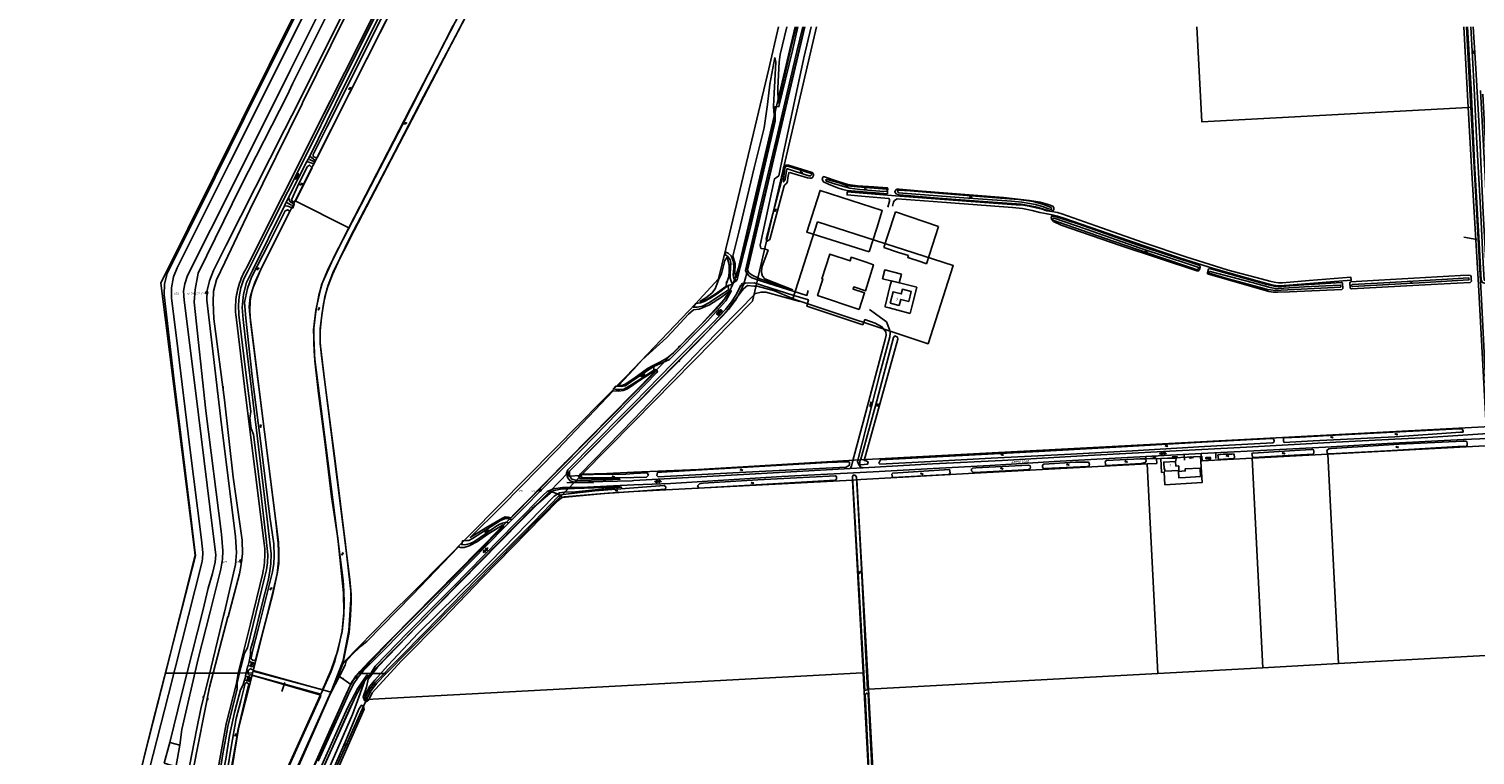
# Model space of a CAD drawing. Header units: metres. Extents: x 51973 to 58000, y 375000 to 380663.
# Tile 24 of 56: x 55439 to 56781, y 376325 to 376998. Entities that reach past the tile are written whole.
import ezdxf
from ezdxf.enums import TextEntityAlignment as Align

# ---------------------------------------------------------------- set-up
doc = ezdxf.new("R2010")
doc.units = ezdxf.units.M
doc.header["$LTSCALE"] = 0.1
doc.layers.get('0').update_dxf_attribs({"linetype": 'CONTINUOUS'})
doc.layers.add('B-WA-OG-TOPOGRAFIE-G', color=253, linetype='CONTINUOUS')
doc.styles.add('ISOCP', font='ISOCP.shx', dxfattribs={"height": 1.8})

# ---------------------------------------------------------------- blocks, each defined once
blk = doc.blocks.new('M01')
at = {"color": 0}
for radius in [1.05, 0.625]:
    blk.add_circle((0, 0), radius, dxfattribs=at)
blk = doc.blocks.new('BIJPIJL')
at = {"color": 0}
blk.add_line((0, 0), (1, 0), dxfattribs=at)
blk = doc.blocks.new('S022')
at = {"color": 0}
for p, q in [((0, 1.2), (0.3, 1.2)), ((0.3, -2.3), (0.3, 2.3)), ((0.3, 2.1), (1.5, 2.1)), ((0.3, 0), (1.5, 0)), ((1.5, -2.3), (1.5, 2.3)), ((1.5, 1.1), (1.8, 1.1)), ((0, -1.1), (0.3, -1.1)), ((0.3, -2.1), (1.5, -2.1)), ((1.5, -1), (1.8, -1))]:
    blk.add_line(p, q, dxfattribs=at)
blk = doc.blocks.new('S016')
at = {"color": 0, "linetype": 'Continuous'}
for points in [[(0, -0.4), (2.6, 1.1)], [(2.6, -1.2), (0, 0.4)], [(5.1, -1.2), (1.1, 1.1)], [(1.1, -1.2), (5.1, 1.1)], [(6.2, -0.4), (3.5, 1.1)], [(3.5, -1.2), (6.2, 0.4)]]:
    blk.add_lwpolyline(points, dxfattribs=at)
blk = doc.blocks.new('S012')
at = {"color": 0}
for p, q in [((1.2, 2), (0, 0)), ((1.2, -2), (0, 0)), ((1.4, 0), (0.2, 2)), ((1.4, 0), (0.2, -2))]:
    blk.add_line(p, q, dxfattribs=at)
blk = doc.blocks.new('S026')
at = {"color": 0}
for p, q in [((0, 0), (4.4, 0)), ((0.2, 0.5), (0.2, 0)), ((1.2, 0), (1.2, -0.5)), ((2.2, 0.5), (2.2, 0)), ((3.2, 0), (3.2, -0.5)), ((4.2, 0.5), (4.2, 0))]:
    blk.add_line(p, q, dxfattribs=at)
blk = doc.blocks.new('S014')
at = {"color": 0}
for p, q in [((0, -0.8), (4.2, 1.7)), ((0, 0.6), (1.8, 1.7)), ((5.1, -1.5), (0, 1.4)), ((2.6, -1.5), (0, 0)), ((1.1, -1.5), (6.1, 1.4)), ((6.1, -0.8), (1.9, 1.7)), ((3.5, -1.5), (6.1, 0)), ((6.1, 0.7), (4.4, 1.7))]:
    blk.add_line(p, q, dxfattribs=at)
blk = doc.blocks.new('S05')
at = {"color": 0}
for p, q in [((0.1, 0.3), (0.4, 0.6)), ((0.1, -0.2), (0.4, 0.1)), ((0.4, 0.6), (0.7, 0.7)), ((0.4, 0.1), (0.7, 0.2)), ((0.7, 0.7), (1, 0.6)), ((0.7, 0.2), (1, 0.1)), ((1, 0.6), (1.3, 0.4)), ((1, 0.1), (1.4, -0.1)), ((1.3, 0.4), (1.7, 0.1)), ((1.7, 0.1), (2, 0)), ((2, 0), (2.3, 0.2)), ((2.3, 0.2), (2.6, 0.4)), ((1.4, -0.1), (1.7, -0.4)), ((1.7, -0.4), (2, -0.5)), ((2, -0.5), (2.3, -0.3)), ((2.3, -0.3), (2.6, -0.1))]:
    blk.add_line(p, q, dxfattribs=at)
blk = doc.blocks.new('S04')
at = {"color": 0}
for p, q in [((0, 0.5), (0.5, 0.5)), ((0, 0.3), (1, 0.3)), ((0, 0), (0.5, 0)), ((0, -0.3), (1, -0.3)), ((0, -0.5), (0.5, -0.5))]:
    blk.add_line(p, q, dxfattribs=at)

msp = doc.modelspace()

# ---------------------------------------------------------------- linework, layer by layer
at = {"layer": 'B-WA-OG-TOPOGRAFIE-G'}
for points in [[(55857.26, 377806.26), (55857.01, 377800.25), (55857.18, 377792.02), (55823.65, 377220.25), (55736.97, 377115.7), (55561.04, 376762.3), (55593.05, 376510.05), (55565.399, 376400.738)], [(55685.88, 376838.48), (55802.88, 377071.08), (55808.31, 377079.43), (55814.8, 377087.71), (55874.76, 377155.9), (55882.13, 377164.51), (55886.114, 377169.962)], [(55952.295, 377147.942), (55918.89, 377110.21), (55908.99, 377098.33), (55873.8, 377059.11), (55867.38, 377051.31), (55860.6, 377041.41), (55797.68, 376920.72), (55740.66, 376811.08), (55721.39, 376773.21), (55716.45, 376760.22), (55713.43, 376749.46), (55710.72, 376735.02), (55709.02, 376720.24), (55709.13, 376706.97), (55710.11, 376694.89), (55736.55, 376487.49), (55737.4, 376477.35), (55737.69, 376466.81), (55737.24, 376454.23), (55735.92, 376438.23), (55730.03, 376409.26)], [(55735.63, 376813.56), (55792.42, 376923.79), (55855.03, 377044.51), (55862.33, 377054.99), (55868.96, 377062.99), (55904, 377102.62), (55914.52, 377113.86), (55951.189, 377155.145)], [(56000, 377137.342), (55953.347, 377148.63), (55879.01, 377065.127), (55867.271, 377050.984), (55858.738, 377037.502), (55837.009, 376995.807)], [(55640.712, 376776.533), (55674.474, 376843.495), (55718.639, 376931.559), (55772.007, 377037.636), (55787.876, 377070.379), (55790.002, 377074.345), (55792.291, 377078.22)], [(55662.365, 376495.506), (55663.179, 376502.035), (55663.593, 376511.178), (55659.84, 376543.506), (55649.952, 376626.046), (55639.311, 376712.109), (55637.425, 376728.464), (55636.619, 376739.684), (55637.768, 376751.986), (55640.796, 376762.728), (55646.284, 376773.851), (55676.044, 376833.946), (55679.611, 376841.695), (55696.759, 376875), (55699.265, 376879.908), (55731.346, 376944.807), (55759.283, 377000.867), (55785.213, 377052.771)], [(55746.69, 376969.552), (55786.291, 377049.279), (55789.442, 377050.65), (55791.742, 377048.729), (55764.391, 376994.145), (55726.87, 376920.084), (55706.66, 376879.024), (55705.23, 376878.361), (55702.631, 376879.549), (55702.586, 376881.388), (55715.157, 376906.985), (55746.69, 376969.552)], [(55699.511, 377037.03), (55652.57, 376943.545), (55598.093, 376832.915), (55567.031, 376771.08), (55564.643, 376761.618), (55564.18, 376751.488), (55573.423, 376671.615), (55587.961, 376553.331), (55593.189, 376509.326)], [(55611.473, 376503.671), (55612.155, 376510.332), (55609.478, 376532.218), (55593.399, 376662.795), (55582.926, 376746.603), (55582.233, 376754.713), (55583.425, 376761.574), (55585.972, 376769.474), (55628.747, 376854.596), (55681.367, 376960.147), (55719.834, 377037.036)], [(55732.9, 377046.164), (55683.616, 376947.529), (55678.535, 376936.272), (55635.491, 376851.994), (55595.872, 376771.445), (55592.93, 376756.332), (55591.951, 376744.618), (55602.883, 376643.875), (55617.414, 376529.388), (55618.749, 376514.17), (55618.477, 376506.194), (55616.895, 376497.082)], [(55630.546, 376501.489), (55631.281, 376512.425), (55630.427, 376527.146), (55616.836, 376636.181), (55603.958, 376746.566), (55604.011, 376755.331), (55606.404, 376764.327), (55610.136, 376773.991), (55621.738, 376797.427), (55675.975, 376904.304), (55689.382, 376931.092), (55742.56, 377037.341)], [(55745.294, 377035.974), (55692.637, 376929.377), (55692.23, 376928.553), (55643.697, 376830.252), (55620.497, 376781.426), (55612.843, 376765.377), (55610.03, 376754.781), (55609.842, 376744.625), (55610.375, 376729.273), (55620.117, 376654.173), (55628.215, 376582.25), (55636.728, 376523.92), (55636.815, 376511.274), (55635.459, 376499.464), (55634.077, 376492.811)], [(55776.522, 377043.633), (55759.794, 377009.168), (55724.693, 376938.952), (55694.651, 376878.338), (55662.926, 376815.226), (55641.646, 376772.708), (55638.102, 376766.089), (55635.454, 376757.774), (55633.778, 376749.541), (55633.24, 376742.1), (55633.44, 376732.83), (55639.468, 376684.203), (55644.642, 376643.097), (55643.799, 376637.041), (55644.845, 376627.45), (55647.003, 376621.861), (55653.658, 376570.685), (55659.049, 376524.998), (55660.462, 376510.468), (55660.127, 376502.881), (55659.198, 376496.386)], [(55712.69, 376919.469), (55746.65, 376987.488), (55774.964, 377044.147)], [(55703.235, 377029.756), (55624.496, 376872.701), (55576.382, 376776.449), (55572.926, 376767.937), (55570.921, 376757.798), (55570.99, 376748.61), (55576.847, 376701.381), (55587.846, 376612.233), (55598.759, 376524.395), (55600.025, 376512.458), (55599.921, 376506.789), (55599.351, 376503.044)], [(55730.678, 376475.053), (55725.382, 376525.763), (55719.521, 376564.086), (55713.507, 376612.931), (55707.576, 376659.998), (55704.031, 376690.29), (55702.858, 376719.033), (55704.875, 376737.215), (55710.391, 376760.535), (55722.199, 376787.503), (55742.843, 376826.764), (55785.964, 376910.32), (55832.336, 377001.206)], [(55837.009, 376995.807), (55805.011, 376935.203), (55768.996, 376866.003), (55736.978, 376804.746), (55727.134, 376785.008), (55720.358, 376770.13), (55715.26, 376756.636), (55712.001, 376742.999), (55710.332, 376730.014), (55709.004, 376718.377), (55709.076, 376706.259), (55713.673, 376668.086), (55723.177, 376594.683), (55732.588, 376519.938), (55737.613, 376473.795)], [(56000, 376633.729), (56110.01, 376745.58), (56169.423, 377000)], [(56000, 376648.188), (56082.61, 376732.02), (56087.87, 376737.85), (56094.42, 376746.5), (56097.46, 376751.79), (56100.28, 376757.43), (56101.77, 376760.69), (56103.91, 376768.02), (56107.12, 376780.77), (56158.845, 377000)], [(56000, 376660.659), (56076.37, 376738.16), (56081.64, 376744), (56087.79, 376753.02), (56090.62, 376758.53), (56093.04, 376764.53), (56095.14, 376770.09), (56097.02, 376776.42), (56098.6, 376782.78), (56149.85, 377000)], [(56078.581, 376766.319), (56088.871, 376807.804), (56125.441, 376961.043), (56134.33, 377000)], [(56147.419, 376756.16), (56116.98, 376766.257), (56109.944, 376769.615), (56106.793, 376771.813), (56105.237, 376775.051), (56126.775, 376866.507), (56158.312, 377000)], [(56142.104, 377000), (56135.697, 376974.176)], [(56150.574, 377000), (56145.815, 376979.802)], [(56152.286, 377000), (56147.172, 376977.92)], [(56151.361, 376977.007), (56156.79, 377000)], [(56157.661, 376971.155), (56164.422, 377000)], [(56522.263, 377000), (56527.13, 376911.675), (56774.236, 376925.164)], [(56770.169, 377000), (56774.236, 376925.164)], [(56772.472, 377000), (56775.28, 376946.97), (56776.516, 376925.288)], [(56776.81, 376941.958), (56773.451, 377000)], [(56785.778, 376874.404), (56788.006, 376827.798), (56791.455, 376765.825), (56791.02, 376764.882), (56789.582, 376764.871), (56789.082, 376765.144), (56788.136, 376780.788), (56785.597, 376831.872), (56781.843, 376897.658), (56779.68, 376942.993), (56776.546, 376999.714), (56776.53, 377000)], [(56778.958, 377000), (56781.202, 376961.256), (56785.155, 376891.102), (56785.778, 376874.404)], [(56147.172, 376977.92), (56134.617, 376925.861), (56131.15, 376925.724), (56131.219, 376912.342), (56108.369, 376814.105), (56095.592, 376764.829), (56093.084, 376763.262), (56091.641, 376761.313), (56087.709, 376760.053), (56087.994, 376756.176), (56089.633, 376755.684), (56090.468, 376754.77), (56085.457, 376745.707), (56068.066, 376726.678), (56033.019, 376691.573), (56018.598, 376684.919), (56018.442, 376681.659), (56020.687, 376682.144), (56021.882, 376680.308), (56021.468, 376679.376), (56000, 376657.437)], [(56091.938, 376787.267), (56097.579, 376809.554), (56111.587, 376869.15), (56120.868, 376906.084), (56124.153, 376927.99), (56126.09, 376946.635), (56130.968, 376971.497)], [(56130.968, 376971.497), (56131.813, 376967.013), (56130.119, 376938.397), (56129.707, 376925.875), (56130.483, 376914.604), (56129.318, 376908.74), (56114.292, 376844.269), (56096.979, 376774.73), (56095.824, 376771.125), (56094.675, 376767.34), (56093.773, 376771.356), (56093.928, 376780.362), (56091.938, 376787.267)], [(56161.823, 376755.464), (56160.443, 376750.815), (56118.611, 376764.131), (56109.664, 376767.061), (56106.813, 376768.877), (56104.456, 376771.801), (56103.73, 376774.093), (56116.955, 376831.671), (56132.398, 376896.327), (56151.361, 376977.007)], [(56157.661, 376971.155), (56138.644, 376881.492), (56134.72, 376861.792), (56132.352, 376860.322), (56130.703, 376859.025), (56117.216, 376797.596), (56118.016, 376794.503), (56121.169, 376794.051), (56124.632, 376792.677), (56118.665, 376777.064), (56118.454, 376772.04), (56119.323, 376768.776), (56121.48, 376766.259), (56147.419, 376756.16)], [(56145.815, 376979.802), (56140.326, 376956.831), (56134.017, 376929.362), (56133.525, 376943.148), (56134.941, 376967.538), (56135.697, 376974.176)], [(56776.81, 376941.958), (56780.201, 376873.534), (56783.717, 376810.558), (56786.137, 376765.006), (56787.464, 376762.832), (56789.413, 376762.217), (56792.82, 376762.581), (56794.198, 376763.433), (56794.458, 376765.31), (56793.048, 376791.672), (56789.925, 376860.97), (56785.628, 376940.767)], [(56277.283, 376594.589), (56341.827, 376597.851), (56421.571, 376602.295), (56491.541, 376606.043), (56568.629, 376610.194), (56651.511, 376614.69), (56736.779, 376619.237), (56797.024, 376623.023), (56800.095, 376623.849), (56801.84, 376625.373), (56803.148, 376627.636), (56803.892, 376630.057), (56804.07, 376633.955), (56803.276, 376650.328), (56799.947, 376712.714), (56795.907, 376787.25), (56792.489, 376849.552), (56787.748, 376937.574)], [(56774.236, 376925.164), (56776.516, 376925.288)], [(56774.236, 376925.164), (56777.536, 376864.466), (56783.686, 376760.662), (56790.841, 376629.237)], [(56776.516, 376925.288), (56786.66, 376747.29), (56792.55, 376629.33)], [(55699.265, 376879.908), (55704.51, 376876.018), (55703.147, 376872.738), (55696.759, 376875)], [(55689.482, 376855.19), (55697.231, 376870.366), (55699.084, 376871.739), (55701.565, 376869.055), (55686.306, 376839.078), (55684.68, 376837.588), (55683.206, 376838.005), (55682.34, 376839.529), (55689.482, 376855.19)], [(56146.669, 376864.318), (56161.289, 376859.849), (56163.442, 376859.511), (56164.658, 376859.617), (56165.819, 376860.165), (56166.71, 376862.095), (56166.714, 376863.255), (56165.56, 376864.916), (56147.629, 376870.445), (56143.547, 376871.73), (56141.337, 376871.737), (56140.064, 376870.913), (56138.955, 376869.647), (56138.504, 376866.942), (56137.657, 376861.533), (56137.15, 376857.16)], [(56142.576, 376868.339), (56162.546, 376861.588), (56163.982, 376861.583), (56165.035, 376862.628), (56165.038, 376863.457), (56164.598, 376863.9), (56143.027, 376870.768), (56141.37, 376870.773), (56140.705, 376870.223), (56140.092, 376868.513), (56138.898, 376858.687), (56139.055, 376856.146), (56140.499, 376858.46), (56142.134, 376868.065), (56142.576, 376868.339)], [(56146.669, 376864.318), (56144.793, 376864.766), (56143.798, 376864.659), (56143.064, 376860.023), (56142.667, 376856.876), (56141.942, 376855.001), (56140.557, 376853.625), (56139.371, 376852.593)], [(56235.54, 376847.443), (56235.815, 376849.764), (56235.155, 376850.706), (56222.828, 376851.41), (56207.461, 376852.344), (56198.619, 376853.644), (56189.727, 376856.548), (56176.086, 376861.071), (56175.255, 376860.52), (56174.861, 376858.365), (56175.959, 376856.15), (56180.652, 376853.924), (56188.934, 376850.745), (56194.07, 376848.904), (56197.857, 376848.277)], [(56137.15, 376857.16), (56122.867, 376803.029), (56123.64, 376801.25), (56126.143, 376802.731), (56139.371, 376852.593)], [(56167.581, 376831.845), (56172.801, 376848.179), (56230.602, 376829.686), (56225.382, 376813.352)], [(56185.387, 376854.66), (56178.711, 376856.672), (56178.217, 376857.557), (56178.496, 376858.44), (56179.546, 376858.436), (56190.415, 376855.195), (56195.379, 376853.301), (56198.082, 376852.463), (56207.634, 376851.491), (56234.413, 376849.464), (56235.185, 376849.019), (56235.183, 376848.19), (56234.793, 376847.417), (56231.862, 376847.15), (56209.754, 376849.157), (56200.469, 376850.182), (56193.509, 376852.25), (56185.387, 376854.66)], [(56197.857, 376848.277), (56235.394, 376845.178), (56235.54, 376847.443)], [(56235.567, 376832.563), (56237.187, 376838.189), (56237.188, 376839.86), (56236.743, 376840.752), (56214.572, 376842.608), (56197.916, 376844.069), (56198.085, 376847.021), (56242.929, 376843.198), (56317.074, 376837.681), (56354.887, 376834.932)], [(56372.724, 376832.832), (56359.328, 376835.309), (56324.114, 376838.065), (56282.459, 376841.138), (56246.314, 376844.004), (56243.814, 376844.672), (56242.33, 376846.597), (56243.072, 376848.688), (56244.221, 376849.392), (56246.163, 376849.279), (56263.408, 376847.867)], [(56249.66, 376845.766), (56245.847, 376846.11), (56245.019, 376846.665), (56244.969, 376848.158), (56245.523, 376848.543), (56256.356, 376847.679), (56297.424, 376844.339), (56344.186, 376840.815), (56357.119, 376839.723), (56370.548, 376837.91), (56380.27, 376835.003), (56387.116, 376832.217), (56387.556, 376831.275), (56387.442, 376830.391), (56383.963, 376831.508), (56380.042, 376833.124), (56372.806, 376835.083), (56367.225, 376836.096), (56359.986, 376837.225), (56350.424, 376838.086), (56328.204, 376839.65), (56302.004, 376841.67), (56249.66, 376845.766)], [(56263.408, 376847.867), (56342.968, 376841.501), (56367.184, 376838.98)], [(55646.761, 376402.596), (55665.44, 376477.01), (55669.35, 376494.14), (55670.56, 376502.28), (55670.79, 376513.1), (55670.21, 376522.11), (55644.42, 376726.8), (55643.74, 376736.16), (55643.93, 376745.89), (55645.51, 376754.37), (55648.32, 376762.76), (55653.3, 376773.61), (55685.88, 376838.48)], [(55679.611, 376841.695), (55680.777, 376838.01), (55684.903, 376835.399), (55683.506, 376831.79), (55678.945, 376833.574), (55676.044, 376833.946)], [(55685.88, 376838.48), (55735.63, 376813.56)], [(56354.887, 376834.932), (56361.738, 376834.481), (56366.768, 376833.595), (56373.339, 376832.087), (56378.797, 376830.73), (56383.265, 376829.383), (56387.987, 376828.594), (56393.066, 376827.648), (56397.178, 376826.602), (56433.891, 376813.502), (56472.766, 376799.888), (56513.145, 376786.319), (56538.71, 376778.277), (56551.353, 376774.367), (56582.088, 376766.114), (56590.007, 376764.159), (56594.301, 376763.179), (56598.319, 376762.648), (56601.839, 376762.679), (56626.766, 376764.627), (56665.331, 376767.653), (56665.646, 376764.857), (56611.936, 376760.709), (56603.383, 376759.931), (56598.244, 376759.856), (56593.332, 376760.393), (56582.849, 376763.092), (56537.802, 376775.697), (56506.424, 376785.805), (56448.079, 376805.435), (56399.012, 376822.632), (56392.997, 376824.475), (56388.262, 376825.537), (56383.416, 376826.432), (56376.62, 376827.775), (56369.547, 376829.563), (56360.802, 376831.352), (56351.499, 376832.306), (56277.911, 376837.99), (56244.486, 376840.3), (56242.034, 376838.798), (56241.03, 376837.406), (56240.025, 376833.674)], [(56367.184, 376838.98), (56376.968, 376837.4), (56384.61, 376835.007), (56388.686, 376833.608), (56389.622, 376832.176), (56389.62, 376830.454), (56389.118, 376829.451), (56387.658, 376829.057), (56383.146, 376830.008), (56376.17, 376832.203), (56372.724, 376832.832)], [(55667.499, 376543.838), (55657.937, 376619.349), (55648.949, 376691.209), (55643.593, 376733.277), (55643.133, 376740.429), (55644.075, 376749.105), (55646.943, 376758.35), (55654.602, 376776.565), (55680.929, 376828.595), (55678.895, 376830.302), (55676.535, 376829.201), (55661.183, 376798.45), (55645.346, 376767.84), (55641.496, 376757.345), (55638.717, 376744.408), (55639.928, 376729.72), (55645.963, 376675.668), (55653.693, 376616.173), (55662.307, 376545.538), (55666.002, 376520.54), (55666.431, 376509.575), (55665.972, 376502.247), (55664.629, 376494.725)], [(56218.272, 376791.128), (56160.478, 376809.621), (56167.581, 376831.845)], [(56242.893, 376828.247), (56235.534, 376805.682), (56232.078, 376795.147)], [(56282.732, 376814.696), (56242.893, 376828.247)], [(56525.142, 376778.656), (56468.04, 376797.41), (56412.868, 376817.025), (56390.125, 376824.267), (56387.831, 376824.411), (56387.106, 376822.984), (56387.423, 376821.404), (56389.518, 376819.368), (56396.685, 376815.92), (56452.109, 376796.683), (56523.295, 376773.409)], [(56515.811, 376779.374), (56523.225, 376777.199), (56524.004, 376776.747), (56524.053, 376775.741), (56523.489, 376774.963), (56522.759, 376774.521), (56518.358, 376776.116), (56487.036, 376786.617), (56436.744, 376803.926), (56395.14, 376818.387), (56388.902, 376820.62), (56388.791, 376821.512), (56389.015, 376822.347), (56390.185, 376822.514), (56419.703, 376812.184), (56469.94, 376794.541), (56515.811, 376779.374)], [(55711.405, 376385.172), (55718.83, 376401.64), (55722.58, 376411.68), (55729.29, 376439.07), (55730.88, 376454.29), (55731.24, 376465.99), (55731.05, 376476.96), (55730.25, 376486.56), (55703.89, 376694.06), (55703.05, 376706.59), (55703.25, 376720.62), (55704.85, 376736), (55707.79, 376751.06), (55710.96, 376762.02), (55716.49, 376775.59), (55735.63, 376813.56)], [(56170.528, 376819.148), (56296.469, 376778.526), (56273.102, 376706.079), (56147.505, 376747.769), (56170.528, 376819.148)], [(56225.382, 376813.352), (56218.272, 376791.128)], [(56271.535, 376780.291), (56282.732, 376814.696)], [(56232.078, 376795.147), (56245.468, 376790.786), (56254.737, 376787.761)], [(56086.736, 376786.194), (56088.629, 376779.221), (56088.394, 376773.224), (56088.235, 376768.414), (56086.326, 376762.846), (56085.458, 376758.982), (56075.609, 376752.146), (56067.966, 376747.48), (56064.367, 376745.688), (56061.298, 376745.285), (56066.86, 376748.764), (56072.29, 376752.913), (56075.377, 376756.915), (56079.316, 376766.851), (56081.32, 376770.907), (56084.554, 376783.161), (56086.736, 376786.194)], [(56095.592, 376764.829), (56092.959, 376766.15), (56092.23, 376769.991), (56092.781, 376776.191), (56092.583, 376782.044), (56090.34, 376787.683), (56087.558, 376790.141), (56085.307, 376790.808), (56084.489, 376788.718), (56086.941, 376787.3), (56089.339, 376783.842), (56089.966, 376780.383), (56089.781, 376776.713), (56089.316, 376770.429), (56089.538, 376766.828), (56090.336, 376764.084), (56091.641, 376761.313)], [(56209.1, 376737.86), (56214.18, 376753.16), (56203.481, 376756.69), (56204.263, 376758.704), (56214.912, 376755.104), (56222.342, 376779.309), (56215.73, 376781.62), (56201.806, 376786.176), (56200.809, 376782.896), (56181.86, 376789.13), (56174.49, 376766.28), (56175.42, 376765.98), (56170.48, 376750.68), (56209.1, 376737.86)], [(56254.737, 376787.761), (56254.148, 376785.974), (56266.626, 376781.886)], [(56266.626, 376781.886), (56271.535, 376780.291)], [(55640.712, 376776.533), (55639.602, 376774.591), (55638.552, 376772.616), (55637.563, 376770.61), (55636.635, 376768.575), (55635.77, 376766.512), (55634.968, 376764.424), (55634.23, 376762.313), (55633.557, 376760.18), (55632.95, 376758.027), (55632.408, 376755.857), (55631.933, 376753.672), (55631.524, 376751.473), (55631.183, 376749.262)], [(56000, 376683.07), (56057.215, 376743.144), (56078.581, 376766.319)], [(56248.47, 376770.602), (56246.36, 376762.43), (56230.82, 376766.31), (56232.92, 376774.47), (56248.47, 376770.602)], [(56525.142, 376778.656), (56525.515, 376777.127), (56525.28, 376775.565), (56524.546, 376774.397), (56523.295, 376773.409)], [(56532.346, 376770.728), (56532.237, 376771.829), (56533.211, 376775.286), (56534.102, 376775.852)], [(56532.346, 376770.728), (56589.177, 376754.636), (56593.606, 376753.977), (56597.673, 376753.834), (56608.455, 376754.239), (56656.926, 376756.385)], [(56649.783, 376758.213), (56655.594, 376758.507), (56656.044, 376758.895), (56655.996, 376760.012), (56655.552, 376760.462), (56622.192, 376758.741), (56598.328, 376757.177), (56594.978, 376757.424), (56590.403, 376758.126), (56573.677, 376762.712), (56534.871, 376773.095), (56534.2, 376772.988), (56533.746, 376772.042), (56533.854, 376771.483), (56551.469, 376766.276), (56584.811, 376757.272), (56587.933, 376756.468), (56590.834, 376755.889), (56595.412, 376755.466), (56600.663, 376755.597), (56649.783, 376758.213)], [(56656.784, 376762.896), (56616.895, 376760.476), (56601.033, 376759.048), (56597.735, 376759.044), (56594.095, 376759.378), (56587.226, 376760.98), (56534.102, 376775.852)], [(56767.194, 376769.478), (56691.2, 376764.983), (56665.118, 376763.401)], [(56665.805, 376756.814), (56739.931, 376760.872), (56775.905, 376762.74), (56777.246, 376763.94), (56777.05, 376765.538), (56777.016, 376768.421), (56776.184, 376769.428), (56774.455, 376769.65), (56767.194, 376769.478)], [(56754.911, 376766.078), (56774.358, 376767.17), (56774.859, 376766.943), (56775.074, 376765.657), (56774.512, 376765.158), (56734.277, 376762.982), (56666.771, 376759.099), (56665.88, 376759.608), (56665.886, 376760.446), (56666.392, 376760.945), (56701.486, 376762.877), (56754.911, 376766.078)], [(56000, 376651.105), (56035.938, 376687.642), (56073.472, 376725.427), (56085.169, 376737.9), (56090.772, 376744.815), (56094.644, 376751.198), (56097.579, 376756.346), (56099.079, 376759.594), (56103.367, 376762.302), (56111.84, 376762.438), (56148.43, 376750.795), (56162.049, 376746.702), (56160.571, 376740.903), (56212.606, 376723.664)], [(56000, 376647.862), (56058.12, 376706.458), (56087.057, 376737.094), (56098.487, 376752.703), (56101.645, 376757.075), (56105.583, 376760.08), (56111.379, 376759.519), (56114.489, 376759.415), (56130.467, 376755.084), (56154.168, 376745.341)], [(56088.797, 376754.722), (56088.865, 376753.148), (56086.948, 376750.761), (56062.645, 376723.973), (56036.838, 376697.478), (56030.784, 376692.674), (56024.046, 376688.851), (56017.967, 376685.905), (56012.768, 376683.054), (56000, 376673.954)], [(56154.168, 376745.341), (56122.66, 376753.899), (56118.074, 376754.007), (56113.054, 376752.78), (56064.105, 376702.985), (56000, 376636.279)], [(56035.214, 376716.765), (56050.714, 376733.397), (56055.301, 376737.622), (56060.507, 376738.111), (56070.366, 376742.272), (56081.453, 376749.255), (56086.301, 376752.812), (56088.797, 376754.722)], [(56087.709, 376760.053), (56077.31, 376752.193), (56070.466, 376747.873), (56065.302, 376745.259), (56062.007, 376743.888), (56057.678, 376743.341), (56055.2, 376740.021), (56058.746, 376739.931), (56063.747, 376741.015), (56069.589, 376744.08), (56083.106, 376752.849), (56087.994, 376756.176)], [(56237.686, 376759.121), (56233.117, 376740.918)], [(56237.686, 376759.121), (56238.979, 376764.273)], [(56237.96, 376743.778), (56246.17, 376741.62), (56247.638, 376747.221), (56255.059, 376745.295), (56257.444, 376754.484), (56249.275, 376756.604), (56248.151, 376752.272), (56240.584, 376754.236), (56237.96, 376743.778)], [(56238.979, 376764.273), (56262.588, 376758.378)], [(56257.926, 376740.418), (56262.321, 376757.351)], [(56262.321, 376757.351), (56262.588, 376758.378)], [(56656.784, 376762.896), (56657.688, 376762.291), (56657.764, 376757.263), (56656.926, 376756.385)], [(56665.805, 376756.814), (56664.694, 376757.717), (56664.449, 376762.634), (56665.118, 376763.401)], [(55631.183, 376749.262), (55630.9, 376746.942), (55630.69, 376744.615), (55630.556, 376742.282), (55630.496, 376739.946), (55630.511, 376737.609), (55630.6, 376735.274), (55630.764, 376732.943), (55631.003, 376730.618), (55631.316, 376728.302)], [(56233.117, 376740.918), (56232.971, 376740.336)], [(56236.84, 376739.318), (56232.971, 376740.336)], [(56257.926, 376740.418), (56256.311, 376734.195)], [(55631.316, 376728.302), (55639.863, 376658.628), (55657.144, 376520.916), (55657.566, 376515.816), (55657.68, 376510.7)], [(56212.606, 376723.664), (56214.448, 376728.413), (56224.049, 376725.118), (56230.292, 376721.793), (56233.795, 376717.072), (56234.14, 376713.931), (56233.311, 376710.106), (56213.912, 376637.893), (56202.908, 376596.51), (56201.917, 376592.428), (56200.745, 376590.48)], [(56212.965, 376590.984), (56210.703, 376591.703), (56208.778, 376593.793), (56207.641, 376596.875), (56228.491, 376679.457), (56237.693, 376712.507), (56237.805, 376716.495), (56237.159, 376719.309), (56234.522, 376726.286), (56218.571, 376737.677)], [(56236.84, 376739.318), (56245.004, 376737.17)], [(56245.004, 376737.17), (56256.311, 376734.195)], [(56000, 376682.612), (56007.92, 376691.04), (56030.279, 376711.47), (56035.214, 376716.765)], [(56225.489, 376653.042), (56210.674, 376598.959), (56210.017, 376597.969), (56209.403, 376594.826), (56210.634, 376593.947), (56216.817, 376594.378), (56217.348, 376596.698), (56215.762, 376597.515), (56213.641, 376597.955), (56244.891, 376710.177), (56244.743, 376712.099), (56242.136, 376713.296), (56241.044, 376711.716), (56225.489, 376653.042)], [(55771.6, 376452.11), (55797.516, 376477.928), (55874.292, 376555.367), (55927.177, 376608.898), (55991.796, 376674.456), (56000, 376683.07)], [(56000, 376672.455), (55995.843, 376669.559), (55991.858, 376667.149), (55988.653, 376666.492), (55983.276, 376666.712), (55981.059, 376664.382), (55983.716, 376663.694), (55987.009, 376663.531), (55990.742, 376664.016), (55998.172, 376668.208), (56000, 376669.403)], [(56000, 376673.954), (55999.505, 376673.601), (55992.089, 376668.591), (55988.835, 376667.288), (55985.741, 376667.437), (56000, 376682.612)], [(56018.598, 376684.919), (56010.841, 376679.969), (56003.318, 376674.766), (56000, 376672.455)], [(56000, 376669.403), (56006.431, 376673.605), (56018.442, 376681.659)], [(56000, 376668.184), (56005.411, 376671.863), (56018.877, 376680.715), (56019.936, 376681.066), (56020.02, 376680.125)], [(56000, 376659.822), (56020.02, 376680.125)], [(55744.219, 376400.411), (55745.67, 376402.28), (55749.7, 376406.58), (55754.37, 376411.39), (56000, 376660.659)], [(55886.299, 376544.516), (55883.821, 376545.211), (55880.6, 376545.475), (55878.096, 376544.324), (55862.614, 376535.52), (55848.196, 376526.505), (55877.521, 376555.572), (55929.299, 376608.16), (55980.748, 376662.363)], [(55886.299, 376544.516), (56000, 376659.822)], [(55980.748, 376662.363), (55986.153, 376662.107), (55990.251, 376662.658), (55994.226, 376664.258), (56000, 376668.184)], [(56000, 376657.437), (55996.737, 376654.102), (55951.383, 376607.818), (55925.447, 376581.606), (55886.828, 376542.701), (55884.124, 376539.874), (55880.153, 376535.924), (55834.102, 376489.003)], [(55939.26, 376586.55), (56000, 376648.188)], [(56000, 376636.279), (55988.047, 376623.841), (55950.495, 376585.415), (55948.604, 376583.009), (55950.162, 376581.048), (55954.733, 376581.002), (55987.149, 376580.382), (55973.995, 376579.992), (55947.211, 376579.235), (55942.567, 376580.357), (55940.403, 376583.505), (55940.463, 376587.778), (55997.249, 376645.088), (56000, 376647.862)], [(55989.934, 376640.871), (56000, 376651.105)], [(56000, 376579.127), (55998.338, 376579.034), (55944.288, 376577.852), (55940.935, 376579.025), (55938.574, 376582.005), (55937.658, 376585.992), (55938.811, 376589.303), (55989.934, 376640.871)], [(55952.185, 376585.114), (56000, 376633.729)], [(56000, 376586.871), (56059.98, 376589.35), (56209.71, 376598.32), (56788.89, 376629.13), (56790.841, 376629.237)], [(56618.002, 376619.533), (56603.193, 376618.697), (56602.694, 376617.98), (56602.915, 376615.808), (56603.596, 376614.382), (56630.468, 376615.944), (56706.201, 376619.859), (56767.044, 376623.955), (56769.437, 376624.126), (56769.452, 376625.202), (56768.748, 376626.835), (56767.975, 376627.136), (56765.487, 376627.049), (56704.683, 376624.227), (56645.052, 376621.12), (56618.002, 376619.533)], [(56275.154, 376600.831), (56375.921, 376606.304), (56458.038, 376610.935), (56527.015, 376614.884), (56592.273, 376618.13), (56593.409, 376617.968), (56594.153, 376615.896), (56593.75, 376614.638), (56592.711, 376614.052), (56586.943, 376613.837), (56529.405, 376610.667), (56462.616, 376606.695), (56399.482, 376603.341), (56331.713, 376600.007), (56275.505, 376596.899)], [(56817.571, 376389.153), (56814.606, 376443.636), (56810.402, 376524.143), (56805.525, 376610.93), (56804.128, 376614.545), (56802.764, 376616.566), (56800.155, 376617.822), (56798.043, 376618.315), (56792.363, 376618.236), (56769.708, 376617.266), (56704.455, 376613.744), (56641.767, 376610.268), (56575.177, 376606.757), (56526.338, 376604.276), (56474.941, 376601.664), (56390.086, 376596.755), (56330.247, 376593.285), (56277.748, 376590.492)], [(56618.192, 376607.341), (56574.473, 376604.57), (56573.496, 376604.247), (56573.944, 376601.178), (56574.546, 376600.466), (56612.731, 376602.635), (56630.385, 376603.621), (56631.049, 376604.852), (56631.113, 376606.595), (56630.772, 376607.586), (56629.799, 376607.968), (56628.849, 376608.01), (56618.192, 376607.341)], [(56769.668, 376610.977), (56698.761, 376606.912), (56645.568, 376604.067), (56643.658, 376604.384), (56643.038, 376606.39), (56643.234, 376607.536), (56644.991, 376608.545), (56647.473, 376608.911), (56710.236, 376612.836), (56769.468, 376615.659), (56772.148, 376615.85), (56773.045, 376615.241), (56773.225, 376613.806), (56773.252, 376612.485), (56772.905, 376611.541), (56772.076, 376610.738), (56769.668, 376610.977)], [(56643.93, 376603.593), (56789.84, 376611.36), (56791.733, 376611.459)], [(56089.749, 376590.669), (56179.608, 376595.806), (56198.439, 376596.724), (56200.271, 376596.123), (56200.019, 376593.43), (56197.128, 376591.741), (56097.846, 376586.797), (56022.707, 376582.531), (56021.307, 376583.993), (56022.118, 376586.786), (56025.595, 376587.044), (56089.749, 376590.669)], [(56206.868, 376579.948), (56210.68, 376580.15), (56310.51, 376585.86), (56476.481, 376594.683)], [(56277.283, 376594.589), (56212.965, 376590.984)], [(56275.154, 376600.831), (56228.769, 376598.296), (56227.505, 376595.273), (56228.325, 376594.565), (56275.505, 376596.899)], [(56356.586, 376588.777), (56315.803, 376586.717), (56314.495, 376587.019), (56313.444, 376588.126), (56313.293, 376589.896), (56314.377, 376590.796), (56317.232, 376591.013), (56366.336, 376593.422), (56367.819, 376592.852), (56368.074, 376591.556), (56367.87, 376590.547), (56367.457, 376589.936), (56366.297, 376589.35), (56356.586, 376588.777)], [(56409.974, 376596.292), (56380.329, 376594.448), (56379.068, 376593.354), (56379.275, 376591.675), (56380.123, 376590.225), (56381.464, 376590.28), (56421.118, 376592.26), (56422.603, 376592.939), (56422.902, 376594.21), (56422.672, 376595.175), (56422.239, 376595.868), (56421.438, 376596.226), (56419.566, 376596.413), (56409.974, 376596.292)], [(56470.053, 376599.483), (56438.519, 376597.773), (56437.513, 376596.825), (56437.648, 376594.558), (56438.368, 376593.1), (56471.186, 376594.942), (56474.604, 376595.82), (56475.407, 376597.13), (56475.145, 376598.862), (56473.859, 376599.42), (56470.053, 376599.483)], [(56474.941, 376601.664), (56475.224, 376599.416), (56503.156, 376599.835), (56503.016, 376597.601)], [(56476.481, 376594.683), (56485.27, 376595.15), (56485.05, 376599.31), (56489.097, 376599.54)], [(56476.481, 376594.683), (56486.29, 376400.45)], [(56489.097, 376599.54), (56489.758, 376586.825), (56492.254, 376586.955), (56492.858, 376575.293), (56527.277, 376577.317), (56525.845, 376601.626)], [(56489.097, 376599.54), (56525.845, 376601.626)], [(56505.813, 376589.19), (56505.63, 376592.75), (56503.02, 376592.61), (56502.77, 376596.92), (56491.77, 376596.29), (56492.1, 376589.92), (56492.658, 376589.949)], [(56510.518, 376603.472), (56511.1, 376598.135)], [(56525.845, 376601.626), (56526.98, 376601.69), (56527.21, 376597.38), (56573.867, 376599.864)], [(56526.338, 376604.276), (56526.646, 376598.312)], [(56539.988, 376604.969), (56540.009, 376599.531)], [(56546.984, 376603.834), (56542.052, 376602.919), (56542.391, 376598.829), (56556.789, 376599.568), (56557.464, 376600.866), (56557.157, 376603.186), (56556.339, 376604.028), (56554.779, 376603.838), (56546.984, 376603.834)], [(56573.867, 376599.864), (56643.93, 376603.593)], [(56573.867, 376599.864), (56583.69, 376405.73)], [(56643.93, 376603.593), (56653.73, 376409.57)], [(55922.31, 376569.35), (55939.26, 376586.55)], [(55932.48, 376565.07), (55951.02, 376583.93)], [(55939.26, 376586.55), (55939.29, 376585.94), (55939.19, 376585.03), (55939.25, 376583.42), (55951.02, 376583.93)], [(56000, 376582.172), (55959.531, 376581.759), (55951.965, 376582.036), (55950.596, 376583.165), (55951.489, 376584.985), (55962.374, 376584.776), (55992.678, 376585.235)], [(55951.02, 376583.93), (55952.185, 376585.114)], [(55952.185, 376585.114), (55975.04, 376585.84), (56000, 376586.871)], [(55992.678, 376585.235), (56000, 376585.621)], [(56000, 376575.134), (56033.959, 376576.588), (56137.409, 376583.044), (56222.047, 376587.284), (56277.748, 376590.492)], [(56200.745, 376590.48), (56107.205, 376585.13), (56000, 376579.127)], [(56000, 376585.621), (56012.321, 376586.271), (56013.554, 376584.128), (56011.67, 376582.291), (56000, 376582.172)], [(56000, 376568.937), (56202.859, 376579.734)], [(56186.967, 376579.676), (56118.353, 376575.519), (56060.46, 376572.281), (56059.137, 376574.418), (56060.986, 376576.309), (56064.406, 376576.781), (56115.19, 376579.949)], [(56115.19, 376579.949), (56187.039, 376583.559)], [(56187.039, 376583.559), (56187.757, 376583.183), (56187.979, 376582.403), (56188.089, 376580.676), (56187.921, 376580.23), (56186.967, 376579.676)], [(56212.965, 376590.984), (56200.745, 376590.48)], [(56214.513, 376384.597), (56216.742, 376385.088), (56210.911, 376503.309), (56206.527, 376582.509), (56205.255, 376584.138), (56203.544, 376584.106), (56202.832, 376582.627), (56208.351, 376487.745), (56214.513, 376384.597)], [(56202.859, 376579.734), (56206.868, 376579.948)], [(56202.859, 376579.734), (56212.748, 376400.903)], [(56206.868, 376579.948), (56217.626, 376385.804)], [(56239.98, 376582.042), (56239.299, 376584.99), (56240.346, 376586.214), (56293.027, 376589.384), (56293.622, 376586.414), (56292.197, 376584.691), (56239.98, 376582.042)], [(56492.658, 376589.949), (56492.771, 376587.78), (56505.851, 376588.457)], [(56525.95, 376582.85), (56525.48, 376590.83), (56511.55, 376590.01), (56511.66, 376588.09), (56505.41, 376587.72), (56505.7, 376581.76), (56511.98, 376582.12), (56511.98, 376582.05), (56525.95, 376582.85)], [(56505.851, 376588.457), (56505.813, 376589.19)], [(55924.404, 376569.219), (55905.826, 376553.35), (55826.499, 376472.517), (55762.347, 376406.356), (55753.674, 376394.991)], [(55756.01, 376400.37), (55760.6, 376405.25), (55895.88, 376542.52), (55922.31, 376569.35)], [(55770.324, 376400.219), (55932.48, 376565.07)], [(55831.875, 376480.075), (55890.668, 376539.941), (55916.024, 376565.752), (55919.57, 376569.049), (55925.494, 376571.608), (55933.885, 376572.824), (55950.937, 376572.795), (55981.093, 376574.324), (56000, 376575.134)], [(55924.404, 376569.219), (55924.979, 376569.633), (55932.101, 376571.107), (55945.095, 376571.708), (55981.521, 376573.026), (55988.738, 376572.94), (55945.827, 376568.895), (55935.297, 376568.433), (55931.067, 376567.828), (55926.234, 376564.738), (55854.412, 376491.271)], [(55854.867, 376488.632), (55907.467, 376541.303), (55930.178, 376564.643), (55934.107, 376566.356), (55963.746, 376569.542), (56000, 376572.476)], [(56000, 376569.227), (55968.558, 376567.04), (55935.593, 376564.045), (55932.941, 376563.097), (55929.657, 376560.335), (55859.426, 376488.589)], [(55922.31, 376569.35), (55932.45, 376565.54), (55932.48, 376565.07)], [(55932.48, 376565.07), (55933.17, 376563.58), (55976.01, 376567.66), (56000, 376568.937)], [(56000, 376572.476), (56024.015, 376574.42), (56028.216, 376574.627), (56029.674, 376573.362), (56029.434, 376571.274), (56000, 376569.227)], [(55667.499, 376543.838), (55670.065, 376521.028), (55670.442, 376513.207), (55670.393, 376504.776), (55669.043, 376492.868)], [(55886.828, 376542.701), (55885.305, 376543.276), (55883.184, 376544.077), (55880.925, 376544.004), (55876.456, 376542.068), (55858.106, 376530.538), (55850.373, 376525.6), (55846.903, 376523.779), (55844.798, 376523.491), (55841.149, 376523.397), (55840.336, 376519.919), (55843.238, 376519.65), (55845.777, 376520.094), (55848.299, 376520.762), (55851.715, 376522.418), (55862.431, 376529.82), (55873.067, 376537.343), (55875.792, 376538.865), (55878.213, 376539.823), (55881.759, 376540.554), (55882.832, 376540.298), (55884.124, 376539.874)], [(55877.518, 376535.083), (55879.034, 376537.328), (55878.799, 376538.329), (55878.124, 376537.902)], [(55878.053, 376537.857), (55864.68, 376529.4), (55854.865, 376522.63), (55847.156, 376518.61), (55842.622, 376517.083), (55839.229, 376517.22), (55837.304, 376517.875), (55794.358, 376472.936)], [(55826.921, 376483.792), (55877.518, 376535.083)], [(55599.351, 376503.044), (55568.362, 376380.777), (55529.037, 376227.247), (55503.503, 376126.045), (55505.042, 376124.88), (55497.792, 376107.16), (55489.431, 376094.298), (55480.355, 376086.248), (55470.067, 376080.792), (55453.561, 376075.323), (55438.934, 376074.506), (55438.775, 376077.734)], [(55593.189, 376509.326), (55581.032, 376461.315), (55553.529, 376354.362), (55522.461, 376229.309), (55502.893, 376156.622), (55498.218, 376134.566), (55489.646, 376109.776), (55487.312, 376105.54), (55477.269, 376095.731)], [(55569.404, 376336.427), (55580.602, 376381.783), (55599.992, 376458.585), (55605.239, 376479.366), (55609.062, 376492.964), (55611.473, 376503.671)], [(55630.546, 376501.489), (55620.172, 376457.227), (55619.377, 376453.931), (55604.121, 376390.692), (55598.666, 376369.28), (55594.159, 376347.954), (55586.052, 376304.714), (55572.437, 376249.998)], [(55655.705, 376493.497), (55656.208, 376495.924), (55656.638, 376498.364), (55656.994, 376500.817), (55657.277, 376503.279), (55657.486, 376505.748), (55657.62, 376508.223), (55657.68, 376510.7)], [(55574.283, 376249.035), (55591.266, 376310.959), (55606.44, 376387.526), (55623.483, 376452.732), (55623.534, 376452.927), (55634.077, 376492.811)], [(55616.895, 376497.082), (55606.884, 376457.495), (55595.85, 376413.865), (55580.551, 376348.391), (55578.817, 376333.894)], [(55623.193, 376351.294), (55632.039, 376386.101), (55631.909, 376391.675), (55635.513, 376406.283), (55638.772, 376419.231), (55641.451, 376424.006), (55657.304, 376488.993)], [(55632.822, 376400.533), (55644.342, 376446.421), (55655.705, 376493.497)], [(55644.421, 376422.619), (55646.733, 376431.068), (55655.303, 376465.059), (55661.152, 376487.83)], [(55649.263, 376413.824), (55665.371, 376475.497), (55669.043, 376492.868)], [(55664.629, 376494.725), (55651.591, 376441.33)], [(55659.198, 376496.386), (55657.304, 376488.993)], [(55661.152, 376487.83), (55662.365, 376495.506)], [(55834.102, 376489.003), (55803.855, 376458.189), (55781.869, 376436.078), (55769.411, 376423.321), (55756.298, 376410.26), (55749.364, 376403.114), (55744.14, 376396.983), (55739.653, 376390.072), (55735.32, 376381.334), (55728.391, 376366.138), (55707.296, 376318.994)], [(55854.412, 376491.271), (55800.074, 376437.83), (55771.912, 376407.676), (55759.639, 376394.242), (55754.956, 376388.595), (55750.967, 376381.081), (55750.219, 376375.212), (55748.924, 376378.838), (55751.84, 376387.541), (55753.674, 376394.991)], [(55854.867, 376488.632), (55805.913, 376438.243), (55759.877, 376391.635), (55754.966, 376385.867), (55751.602, 376379.55), (55750.631, 376375.04), (55751.833, 376374.149), (55754.028, 376375.83), (55757.199, 376382.41), (55784.063, 376411.733), (55822.775, 376450.782), (55859.426, 376488.589)], [(55580.23, 376024.263), (55594.478, 376054.807), (55599.639, 376066.231), (55620.216, 376111.081), (55656.49, 376192.322), (55661.805, 376204.734), (55693.959, 376277.546), (55714.267, 376323.819), (55724.833, 376347.079), (55734.364, 376368.407), (55744.033, 376386.828), (55752.27, 376398.846), (55754.618, 376397.779), (55760.016, 376407.276), (55770.463, 376417.821), (55790.048, 376438.119), (55815.541, 376463.845), (55831.875, 376480.075)], [(55730.678, 376475.053), (55730.902, 376456.501), (55729.395, 376439.853), (55725.538, 376421.556), (55719.179, 376403.609), (55711.32, 376385.253), (55646.784, 376403.165)], [(55661.808, 376222.716), (55680.066, 376262.009), (55712.124, 376333.461), (55732.676, 376380.368), (55738.477, 376392.527), (55742.651, 376398.04), (55752.184, 376407.659), (55777.823, 376435.092), (55826.921, 376483.792)], [(55730.416, 376412.446), (55730.486, 376412.701), (55735.639, 376440.202), (55737.613, 376473.795)], [(55794.358, 376472.936), (55752.323, 376430.043), (55746.292, 376425.49), (55738.268, 376417.625), (55733.027, 376411.699), (55732.127, 376408.218)], [(55730.03, 376409.26), (55731.67, 376411.52), (55771.6, 376452.11)], [(55651.591, 376441.33), (55646.164, 376421.103), (55645.112, 376414.879), (55645.431, 376413.611), (55646.512, 376412.782), (55647.69, 376412.314), (55648.705, 376412.311), (55649.263, 376413.824)], [(55643.103, 376411.331), (55643.006, 376411.496), (55644.469, 376417.96), (55644.421, 376422.619)], [(56653.73, 376409.57), (56801.599, 376417.604)], [(55639.962, 376397.941), (55639.67, 376398.123), (55641.657, 376406.377), (55642.167, 376407.68)], [(55646.784, 376403.165), (55646.584, 376403.756), (55645.363, 376404.509), (55644.457, 376404.729), (55643.15, 376404.141), (55642.48, 376403.309), (55641.9, 376401.218), (55642.379, 376399.284)], [(55642.167, 376407.68), (55647.281, 376406.413), (55648.165, 376409.941), (55643.103, 376411.331)], [(55642.167, 376407.68), (55643.103, 376411.331)], [(55651.108, 376232.478), (55679.411, 376292.507), (55718.157, 376381.047), (55730.416, 376412.446)], [(55732.127, 376408.218), (55718.157, 376381.047)], [(55725.84, 376398.56), (55730.03, 376409.26)], [(56486.29, 376400.45), (56583.69, 376405.73)], [(56583.69, 376405.73), (56653.73, 376409.57)], [(55509.201, 376180.831), (55515.65, 376205.16), (55534.2, 376273.39), (55545.79, 376323.22), (55565.399, 376400.738)], [(55556.23, 376123.956), (55561.83, 376124.17), (55581.872, 376186.437), (55594.955, 376233.083), (55611.791, 376298.343), (55617.312, 376329.565), (55621.852, 376353.584), (55631.357, 376391.018), (55632.822, 376400.533)], [(55565.399, 376400.738), (55584.442, 376400.68), (55632.822, 376400.533)], [(55632.46, 376347.646), (55640.141, 376379.177), (55642.736, 376390.733), (55640.616, 376392.012), (55639.552, 376391.119), (55635.364, 376374.947), (55630.991, 376358.614), (55626.282, 376332.109), (55622.87, 376310.901), (55620.365, 376299.326), (55620.34, 376294.805), (55621.8, 376293.919), (55624.308, 376296.421), (55627.164, 376315.375), (55631.162, 376337.489), (55632.46, 376347.646)], [(55621.422, 376284.774), (55627.34, 376313.33), (55633.36, 376349.21), (55645.791, 376398.73)], [(55630.01, 376129.22), (55665.87, 376209.56), (55735.68, 376365.9), (55739.28, 376373.7), (55742.38, 376379.88), (55745.57, 376386.01), (55748.7, 376391.05), (55752.15, 376395.89), (55756.01, 376400.37)], [(55631.235, 376371.393), (55634.971, 376385.352), (55637.255, 376389.065), (55638.704, 376394.075), (55638.939, 376394.289)], [(55632.822, 376400.533), (55646.348, 376400.95)], [(55638.939, 376394.289), (55643.421, 376393.126), (55644.318, 376396.802), (55639.962, 376397.941)], [(55638.939, 376394.289), (55639.962, 376397.941)], [(55642.379, 376399.284), (55643.289, 376398.771), (55644.474, 376399.02), (55709.598, 376380.296), (55709.356, 376379.107), (55688.391, 376332.604), (55663.788, 376277.979), (55660.842, 376271.753), (55644.486, 376237.191), (55645.705, 376234.036), (55648.236, 376231.247), (55651.108, 376232.478)], [(55645.791, 376398.73), (55646.348, 376400.95)], [(55645.791, 376398.73), (55709.548, 376381.054)], [(55646.348, 376400.95), (55646.761, 376402.596)], [(55646.761, 376402.596), (55711.405, 376385.172)], [(55751.821, 376397.296), (55741.956, 376379.709), (55715.122, 376320.407), (55665.138, 376208.455)], [(55751.821, 376397.296), (55744.811, 376378.513), (55739.13, 376362.462), (55711.812, 376299.864), (55693.056, 376257.007), (55690.623, 376253.251)], [(55718.94, 376383.141), (55725.84, 376398.56)], [(55725.84, 376398.56), (55737.49, 376390.14)], [(55737.49, 376390.14), (55740.17, 376394.89), (55742.02, 376397.58), (55744.219, 376400.411)], [(55744.219, 376400.411), (55746.167, 376400.397), (55756.01, 376400.37)], [(55751.957, 376376.185), (55753.12, 376378.79), (55756.34, 376384.71), (55761.58, 376391.33), (55770.324, 376400.219)], [(55756.01, 376400.37), (55760.577, 376400.291), (55770.324, 376400.219)], [(56000, 376389.491), (56212.091, 376400.868)], [(56212.091, 376400.868), (56212.748, 376400.903)], [(56212.748, 376400.903), (56212.75, 376400.87), (56227.389, 376126.429)], [(56218.228, 376385.837), (56486.29, 376400.45)], [(55591.57, 376098.89), (55668.54, 376270.51), (55718.94, 376383.141)], [(55620.51, 376129.57), (55658.05, 376213.28), (55718.16, 376348.43), (55727.75, 376369.44), (55731.25, 376377.3), (55737.26, 376389.73), (55737.49, 376390.14)], [(55661.518, 376274.535), (55709.365, 376380.648), (55709.548, 376381.054)], [(55709.548, 376381.054), (55711.405, 376385.172)], [(55711.405, 376385.172), (55718.94, 376383.141)], [(55751.957, 376376.185), (56000, 376389.491)], [(56225.948, 376153.474), (56230.619, 376084.141), (56232.582, 376082.798), (56234.086, 376086.419), (56227.574, 376192.77), (56221.211, 376307.261), (56217.477, 376381.065), (56216.186, 376382.244), (56214.567, 376380.999), (56218.398, 376304.984), (56223.046, 376210.781), (56225.948, 376153.474)], [(56217.626, 376385.804), (56218.228, 376385.837)], [(56217.626, 376385.804), (56217.63, 376385.74), (56231.609, 376130.365)], [(55615.299, 376290.616), (55621.391, 376321.061), (55624.91, 376342.716), (55629.455, 376364.305), (55631.235, 376371.393)], [(55641.344, 376128.412), (55751.957, 376376.185)], [(55732.989, 376338.912), (55715.775, 376299.136), (55716.851, 376296.15), (55719.034, 376297.257), (55749.771, 376367.276), (55749.213, 376369.71), (55747.423, 376371.037), (55744.783, 376367.271), (55732.989, 376338.912)], [(55623.193, 376351.294), (55621.588, 376340.747), (55618.818, 376325.802), (55616.484, 376312.064), (55613.211, 376296.926), (55607.328, 376274.434), (55599.993, 376245.31), (55590.931, 376209.725), (55583.01, 376183.789), (55575.684, 376160.934), (55567.316, 376134.276), (55563.108, 376120.91), (55562.283, 376120.013), (55561.192, 376119.691), (55560.122, 376120.012), (55559.81, 376122.948)], [(55564.38, 376317.284), (55572.518, 376314.875), (55571.1, 376280.128), (55569.229, 376250.425), (55565.824, 376235.227), (55567.317, 376233.942), (55565.016, 376205.669), (55559.765, 376153.323), (55557.284, 376123.394), (55559.81, 376122.948), (55564.168, 376168.492), (55570.725, 376234.071), (55574.283, 376249.035), (55572.437, 376249.998), (55573.825, 376275.794), (55575.31, 376315.148), (55578.817, 376333.894), (55569.404, 376336.427), (55564.38, 376317.284)]]:
    msp.add_lwpolyline(points, dxfattribs=at)

# ---------------------------------------------------------------- block references
for name, p, rotation in [('S04', (56148.143, 376989.682), 166.7404299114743), ('S05', (56779.344, 376974.99), 92.9796737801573), ('S05', (55735.852, 376941.505), 62.74312822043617), ('S05', (55787.485, 376909.212), 55.38819363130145), ('S026', (55699.219, 376877.009), 330.7951596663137), ('S016', (55688.98, 376863.867), 242.2307873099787), ('S05', (56156.799, 376864.418), 162.8509561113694), ('S05', (55690.595, 376852.761), 53.29046597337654), ('S05', (56216.363, 376849.278), 176.5595051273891), ('S026', (55678.524, 376836.755), 328.5351269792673), ('S04', (56111.989, 376835.021), 166.2017000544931), ('S05', (56311.245, 376841.635), 356.9631310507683), ('S04', (56118.661, 376832.055), 346.7463611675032), ('S05', (56131.462, 376828.626), 79.98206552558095), ('S05', (56476.775, 376791.033), 162.9604648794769), ('S05', (55650.59, 376774.254), 58.66279427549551), ('S04', (56086.326, 376762.847), 164.195081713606), ('S05', (56722.172, 376763.879), 183.2688529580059), ('S05', (55707.847, 376737.059), 83.85600423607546), ('S014', (56081.259, 376737.509), 226.9051020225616), ('S04', (56042.34, 376703.126), 135.7565097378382), ('S04', (56041.864, 376690.069), 315.2336773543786), ('S026', (56006.801, 376675.393), 34.77129164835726), ('S04', (55614.073, 376661.771), 187.8146391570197), ('S04', (55618.663, 376665.381), 7.271895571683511), ('S022', (56220.977, 376649.62), 164.8102128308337), ('S05', (56226.003, 376647.953), 76.46414363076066), ('S05', (55654.17, 376628.487), 101.3661378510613), ('S05', (56646.24, 376619.25), 1.260303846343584), ('S05', (56706.16, 376622.04), 2.808053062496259), ('S016', (56494.101, 376604.409), 182.9224726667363), ('S05', (56493.005, 376611.04), 2.063819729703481), ('S05', (56706.873, 376609.956), 5.277406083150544), ('S04', (55936.001, 376594.963), 135.7172039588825), ('S05', (56340.514, 376602.937), 2.521907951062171), ('S05', (56401.377, 376593.722), 2.922472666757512), ('S05', (56455.572, 376596.506), 1.775600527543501), ('S022', (56501.99, 376599.847), 92.40741384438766), ('S012', (56517.301, 376599.871), 92.0638197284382), ('S022', (56532.994, 376599.01), 89.02606556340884), ('S05', (56549.667, 376601.769), 6.833672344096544), ('S05', (56601.604, 376604.204), 2.579147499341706), ('S05', (55979.883, 376582.538), 1.374834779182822), ('S016', (56025.557, 376578.443), 182.4074138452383), ('S05', (56098.537, 376588.825), 4.758885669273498), ('S05', (56265.843, 376585.37), 355.6979888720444), ('S05', (56340.145, 376590.222), 2.808053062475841), ('S05', (55982.62, 376569.719), 359.255196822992), ('S05', (56108.807, 376576.759), 2.006538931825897), ('S026', (55865.335, 376533.516), 215.3112134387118), ('S05', (55729.839, 376509.99), 89.5416435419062), ('S016', (55864.668, 376516.805), 225.5672664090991), ('S04', (55847.226, 376493.793), 315.4956576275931), ('S05', (56209.828, 376492.691), 86.7311470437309), ('S05', (55662.872, 376477.642), 67.41099611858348), ('S04', (55807.1, 376464.132), 134.7671447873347), ('S022', (55644.524, 376409.012), 346.1165819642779), ('S022', (55641.259, 376395.644), 345.4634907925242), ('S04', (55601.011, 376378.488), 165.9606206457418), ('S04', (55604.282, 376376.638), 348.79369295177), ('S05', (55630.449, 376342.194), 79.56697526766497), ('S05', (55732.674, 376332.9), 71.27513193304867)]:
    msp.add_blockref(name, p, dxfattribs=dict(at, rotation=rotation))
at = {"layer": 'B-WA-OG-TOPOGRAFIE-G', "color": 7}
for p, xscale, yscale, rotation in [((56782.315, 376802.745), 12.44135844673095, 12.44135844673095, 169.5246235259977), ((55937.915, 376577.345), 24.7331882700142, 24.7331882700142, 359.2378310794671), ((55676.355, 376392.135), 9.05383968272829, 9.05383968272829, 250.9306587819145)]:
    msp.add_blockref('BIJPIJL', p, dxfattribs=dict(at, xscale=xscale, yscale=yscale, rotation=rotation))
at = {"layer": 'B-WA-OG-TOPOGRAFIE-G'}
ref = msp.add_blockref('M01', (55603.82, 376753.29), dxfattribs=at)
ref.add_attrib('0', '678      W-79-277-GPS', dxfattribs={"layer": '0', "color": 0, "height": 1.8, "style": 'ISOCP'}).set_placement((55603.82, 376753.29), align=Align.TOP_RIGHT)
ref = msp.add_blockref('M01', (56100.88, 376760.87), dxfattribs=at)
ref.add_attrib('0', '556      V9', dxfattribs={"layer": '0', "color": 0, "height": 1.8, "style": 'ISOCP'}).set_placement((56100.88, 376760.87), align=Align.TOP_RIGHT)
ref = msp.add_blockref('M01', (56483.04, 376600.64), dxfattribs=at)
ref.add_attrib('0', '742      V118', dxfattribs={"layer": '0', "color": 0, "height": 1.8, "style": 'ISOCP'}).set_placement((56483.04, 376600.64), align=Align.TOP_RIGHT)
ref = msp.add_blockref('M01', (55913.01, 376570.32), dxfattribs=at)
ref.add_attrib('0', '555      V9-118', dxfattribs={"layer": '0', "color": 0, "height": 1.8, "style": 'ISOCP'}).set_placement((55913.01, 376570.32), align=Align.TOP_RIGHT)
ref = msp.add_blockref('M01', (55635.42, 376504.61), dxfattribs=at)
ref.add_attrib('0', '677      W79', dxfattribs={"layer": '0', "color": 0, "height": 1.8, "style": 'ISOCP'}).set_placement((55635.42, 376504.61), align=Align.TOP_RIGHT)
ref = msp.add_blockref('M01', (55742.42, 376397.2), dxfattribs=at)
ref.add_attrib('0', '554      V9', dxfattribs={"layer": '0', "color": 0, "height": 1.8, "style": 'ISOCP'}).set_placement((55742.42, 376397.2), align=Align.TOP_RIGHT)

# ---------------------------------------------------------------- texts
at = {"layer": 'B-WA-OG-TOPOGRAFIE-G', "style": 'ISOCP'}
for s, p in [('3', (56243.048, 376746.371)), ('1', (56497.247, 376592.249))]:
    msp.add_text(s, height=2.5, dxfattribs=at).set_placement(p)
msp.add_text('Zeestraat', height=2.5, rotation=1.54661, dxfattribs=at).set_placement((56350.391, 376595.508))

doc.saveas('drawing.dxf')
